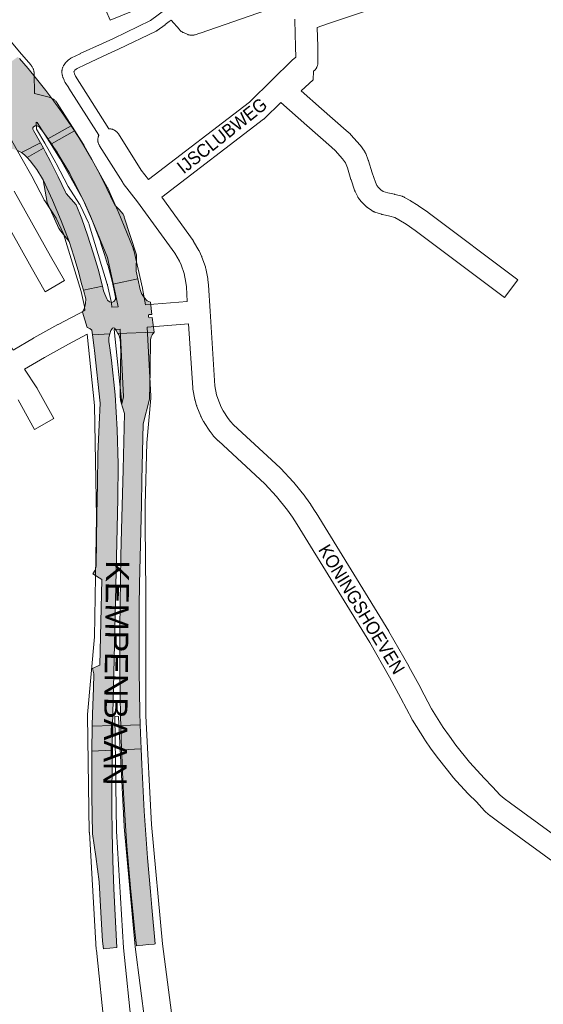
# Paper-space layout 'Layout1' of a CAD drawing. Header units: metres. Extents: x 123097 to 144122, y 392739 to 407589.
# Tile 208 of 256: x 135768 to 136075, y 395349 to 395926. Entities that reach past the tile are written whole.
import ezdxf
from ezdxf.enums import TextEntityAlignment as Align

# ---------------------------------------------------------------- set-up
doc = ezdxf.new("R2010")
doc.units = ezdxf.units.M
doc.header["$MEASUREMENT"] = 0
for name, color, linetype, lineweight in [('gs-anno-wegen algemeen tekst', 7, 'Continuous', 0), ('gs-knt-fietspaden', 7, 'Continuous', 0), ('gs-knt-hoofdweg', 7, 'Continuous', 0), ('gs-knt-wegen algemeen', 7, 'Continuous', 0), ('gs-vlk-plantopografie wegen algemeen', 7, 'Continuous', 0), ('ir-ARC-asfalt-hoofdwegen-te inspecteren', 5, 'Continuous', 0)]:
    doc.layers.add(name, color=color, linetype=linetype, lineweight=lineweight)
doc.styles.add('Style-Arial', font='arial.ttf')

psp = doc.layouts.get("Layout1")

# ---------------------------------------------------------------- hatches: boundary and pattern name
at = {"layer": 'ir-ARC-asfalt-hoofdwegen-te inspecteren', "linetype": 'Continuous', "lineweight": 13}
for points in [[(135751.313, 395864.01), (135749.322, 395862.722), (135759.228, 395850.349), (135760.074, 395850.383), (135761.184, 395850.387), (135764.273, 395849.972), (135766.731, 395849.189), (135769.036, 395848.029), (135780.192, 395853.637), (135776.013, 395860.876), (135775.74, 395861.617), (135775.704, 395862.406), (135776.088, 395863.09), (135777.133, 395863.566), (135778.282, 395863.561), (135779.323, 395863.076), (135780.067, 395862.201), (135781.551, 395860.236), (135784.429, 395856.211), (135784.521, 395856.048), (135798.099, 395863.621), (135796.834, 395865.487), (135792.427, 395871.892), (135787.914, 395878.128), (135783.295, 395884.276), (135777.87, 395891.21), (135772.97, 395897.121), (135767.86, 395902.985), (135766.917, 395904.018), (135758.03, 395897.674), (135758.187, 395897.499), (135759.292, 395895.479), (135760.458, 395892.683), (135761.069, 395889.716), (135760.893, 395888.552), (135760.343, 395888.012), (135759.003, 395887.79), (135757.724, 395888.245), (135753.325, 395894.136), (135741.51, 395884.441), (135741.566, 395883.415), (135741.561, 395882.388), (135741.311, 395880.068), (135740.791, 395877.793), (135740.726, 395877.534), (135740.135, 395876.062), (135740.062, 395875.947), (135739.954, 395875.867), (135739.826, 395875.835), (135746.379, 395866.759), (135749.463, 395868.593), (135750.423, 395869.042), (135752.304, 395869.727), (135754.243, 395870.291), (135755.142, 395870.212), (135755.826, 395869.623), (135756.038, 395868.746), (135755.698, 395867.91), (135753.637, 395865.812)], [(135814.353, 395798.268), (135815.102, 395796.172), (135815.828, 395794.069), (135817.766, 395788.249), (135819.503, 395782.366), (135819.551, 395782.17), (135821.901, 395773.476), (135822.515, 395770.934), (135837.245, 395773.992), (135836.309, 395778.471), (135836.516, 395788.032), (135829.198, 395810.035), (135829.129, 395810.569), (135828.602, 395811.835), (135826.376, 395814.531), (135823.897, 395816.998), (135823.087, 395818.235), (135819.11, 395826.86), (135814.996, 395835.335), (135810.351, 395843.892), (135805.465, 395852.206), (135802.606, 395856.722), (135801.473, 395858.481), (135800.083, 395860.581), (135786.56, 395853.043), (135787.983, 395850.933), (135789.857, 395848.114), (135789.957, 395847.922), (135797.277, 395835.69), (135797.377, 395835.494), (135801.75, 395827.352), (135805.805, 395819.048), (135809.535, 395810.592), (135809.619, 395810.379)], [(135769.036, 395848.029), (135769.061, 395848.012), (135769.087, 395847.994), (135770.838, 395846.636), (135772.43, 395845.094), (135781.946, 395850.474), (135780.192, 395853.637)], [(135791.26, 395803.019), (135791.34, 395802.858), (135796.951, 395795.805), (135792.261, 395808.002), (135787.186, 395820.044), (135781.732, 395831.919), (135783.996, 395818.718), (135790.993, 395803.553)], [(135810.52, 395511.959), (135810.64, 395519.125), (135811.27, 395534.285), (135811.491, 395542.692), (135810.646, 395545.701), (135814.851, 395547.698), (135814.948, 395547.744), (135815.489, 395572.811), (135816.201, 395597.873), (135810.887, 395601.237), (135812.159, 395603.306), (135812.734, 395605.666), (135813.284, 395635.911), (135813.492, 395653.663), (135813.727, 395671.218), (135814.608, 395688.752), (135815.246, 395701.247), (135811.819, 395732.065), (135811.658, 395733.512), (135810.696, 395741.236), (135820.791, 395741.812), (135820.323, 395739.598), (135820.286, 395737.335), (135820.648, 395734.721), (135820.821, 395733.563), (135821.781, 395726.276), (135823.847, 395706.041), (135825.166, 395685.744), (135825.735, 395665.411), (135825.553, 395645.072), (135822.925, 395534.382), (135822.479, 395512.263)], [(135827.16, 395724.403), (135826.846, 395705.056), (135826.994, 395703.131), (135827.44, 395701.253), (135829.413, 395695.183), (135828.617, 395662.317), (135827.709, 395627.03), (135827.354, 395611.729), (135827.069, 395597.613), (135826.679, 395569.531), (135826.597, 395557.682), (135826.619, 395543.722), (135827.077, 395517.223), (135827.237, 395512.384), (135838.552, 395512.67), (135838.378, 395520.08), (135838.096, 395544.156), (135837.949, 395568.234), (135838.036, 395581.766), (135838.25, 395595.247), (135839.367, 395641.53), (135839.66, 395656.066), (135840.434, 395689.1), (135844.087, 395703.442), (135844.377, 395720.129), (135844.405, 395721.729), (135844.693, 395738.283), (135845.076, 395739.929), (135845.683, 395741.092), (135846.044, 395741.682), (135846.449, 395742.238), (135846.809, 395742.665), (135825.597, 395742.038), (135825.997, 395741.113), (135826.812, 395738.557), (135827.12, 395735.892), (135827.244, 395730.148)], [(135827.745, 395498.075), (135828.017, 395490.887), (135828.524, 395480.32), (135829.081, 395469.493), (135829.971, 395453.655), (135830.853, 395441.747), (135832.997, 395417.355), (135834.73, 395399.406), (135835.688, 395389.671), (135836.373, 395383.332), (135836.515, 395383.346), (135840.082, 395383.691), (135843.522, 395384.024), (135846.9, 395384.351), (135847.451, 395384.404), (135845.422, 395405.681), (135844.589, 395415.099), (135842.851, 395434.764), (135840.92, 395462.112), (135839.517, 395489.493), (135839.095, 395498.622)], [(135816.054, 395392.674), (135816.59, 395386.049), (135817.057, 395381.462), (135820.902, 395381.834), (135824.967, 395382.228), (135824.752, 395386.048), (135823.847, 395401.164), (135823.134, 395416.597), (135822.482, 395433.276), (135822.128, 395449.931), (135821.913, 395463.634), (135821.99, 395474.154), (135822.102, 395487.484), (135822.226, 395497.809), (135810.285, 395497.233), (135810.294, 395470.913), (135810.588, 395448.811), (135812.516, 395435.639), (135814.596, 395420.846), (135815.36, 395406.387)]]:
    psp.add_hatch(color=5, dxfattribs=at).paths.add_polyline_path(points, flags=0)
at = {"layer": 'ir-ARC-asfalt-hoofdwegen-te inspecteren', "linetype": 'Continuous', "lineweight": 13, "extrusion": (0, 0, -1)}
for points in [[(-135796.951, 395795.805), (-135799.763, 395787.194), (-135802.167, 395778.875), (-135804.414, 395770.458), (-135805.293, 395767.359), (-135816.508, 395769.687), (-135813.928, 395779.596), (-135811.13, 395789.167), (-135807.715, 395799.636), (-135804.332, 395809.038), (-135801.105, 395817.232), (-135795.186, 395824.002), (-135794.771, 395824.663), (-135790.509, 395833.712), (-135786.095, 395842.69), (-135783.166, 395848.251), (-135781.946, 395850.474), (-135772.43, 395845.094), (-135774.12, 395843.185), (-135777.969, 395838.042), (-135781.444, 395832.639), (-135781.732, 395831.919), (-135787.186, 395820.044), (-135792.261, 395808.002)], [(-135844.576, 395760.402), (-135842.769, 395761.154), (-135840.904, 395763.053), (-135839.474, 395765.297), (-135838.541, 395767.79), (-135837.245, 395773.992), (-135822.515, 395770.934), (-135823.381, 395767.084), (-135824.176, 395763.219), (-135824.068, 395761.816), (-135823.228, 395760.688), (-135821.914, 395760.183), (-135820.534, 395760.459), (-135819.515, 395761.429), (-135819.082, 395762.289), (-135817.803, 395765.067), (-135817.2, 395766.988), (-135816.508, 395769.687), (-135805.293, 395767.359), (-135806.75, 395762.22), (-135806.583, 395759.535), (-135805.938, 395756.922), (-135804.838, 395754.467), (-135807.461, 395745.497), (-135809.034, 395744.899), (-135810.328, 395743.823), (-135810.696, 395741.236), (-135820.791, 395741.812), (-135821.485, 395743.657), (-135821.923, 395744.576), (-135822.391, 395745.165), (-135823.134, 395745.286), (-135823.764, 395744.875), (-135824.494, 395743.744), (-135825.597, 395742.038), (-135846.809, 395742.665), (-135845.684, 395751.358), (-135844.067, 395751.218), (-135843.704, 395751.347), (-135843.53, 395751.69), (-135843.417, 395752.497), (-135843.512, 395752.874), (-135843.85, 395753.065), (-135845.448, 395753.175)]]:
    psp.add_hatch(color=5, dxfattribs=at).paths.add_polyline_path(points, flags=0)

# ---------------------------------------------------------------- linework, layer by layer
at = {"layer": 'gs-knt-fietspaden', "color": 7, "linetype": 'Continuous', "flags": 128}
for points in [[(135844.717, 395925.305), (135853.611, 395931.963)], [(135814.39, 395858.105), (135796.736, 395885.745), (135796.716, 395885.776), (135794.653, 395889.063), (135794.594, 395889.16), (135794.564, 395889.211), (135794.554, 395889.229), (135794.537, 395889.261), (135794.482, 395889.362), (135794.108, 395890.1), (135794.046, 395890.228), (135793.99, 395890.359), (135793.472, 395891.626), (135793.414, 395891.779), (135793.362, 395891.934), (135793.021, 395893.057), (135792.984, 395893.192), (135792.972, 395893.238), (135792.951, 395893.329), (135792.932, 395893.421), (135792.924, 395893.467), (135792.902, 395893.606), (135792.726, 395894.906), (135792.708, 395895.065), (135792.706, 395895.088), (135792.698, 395895.224), (135792.696, 395895.27), (135792.695, 395895.384), (135792.695, 395895.452), (135792.699, 395895.543), (135792.704, 395895.634), (135792.71, 395895.702), (135792.722, 395895.816), (135792.728, 395895.861), (135792.749, 395895.996), (135792.754, 395896.019), (135792.786, 395896.175), (135792.958, 395896.913), (135793.061, 395897.353), (135793.096, 395897.49), (135793.106, 395897.524), (135793.137, 395897.625), (135793.159, 395897.693), (135793.168, 395897.718), (135793.183, 395897.759), (135793.22, 395897.858), (135793.234, 395897.891), (135793.29, 395898.021), (135793.609, 395898.715), (135793.672, 395898.844), (135793.688, 395898.876), (135793.74, 395898.97), (135793.775, 395899.032), (135793.813, 395899.094), (135793.87, 395899.184), (135793.89, 395899.214), (135793.972, 395899.331), (135794.898, 395900.587), (135794.988, 395900.703), (135795.011, 395900.732), (135795.083, 395900.816), (135795.112, 395900.849), (135795.132, 395900.871), (135795.152, 395900.893), (135795.183, 395900.925), (135795.259, 395901.004), (135795.286, 395901.03), (135795.394, 395901.13), (135796.649, 395902.243), (135796.75, 395902.328), (135796.801, 395902.37), (135796.854, 395902.41), (135796.96, 395902.489), (135797.885, 395903.139), (135798.008, 395903.221), (135798.05, 395903.248), (135798.135, 395903.298), (135798.22, 395903.347), (135798.264, 395903.37), (135798.396, 395903.437), (135803.478, 395905.853), (135803.507, 395905.867), (135816.435, 395911.87), (135816.46, 395911.881), (135822.883, 395914.802), (135844.717, 395925.305)], [(135856.803, 395925.581), (135855.579, 395924.663), (135853.211, 395922.852), (135853.166, 395922.818), (135848.65, 395919.48), (135848.632, 395919.467), (135848.511, 395919.382), (135848.497, 395919.373), (135848.367, 395919.29), (135848.358, 395919.284), (135848.219, 395919.205), (135848.215, 395919.202), (135848.068, 395919.127), (135825.892, 395908.46), (135825.824, 395908.428), (135819.379, 395905.497), (135806.478, 395899.506), (135801.678, 395897.224), (135801.158, 395896.859), (135800.329, 395896.124), (135799.837, 395895.456), (135799.816, 395895.411), (135799.769, 395895.208), (135799.821, 395894.827), (135800.032, 395894.131), (135800.434, 395893.147), (135800.666, 395892.689)], [(135800.666, 395892.689), (135820.311, 395861.883)]]:
    psp.add_lwpolyline(points, dxfattribs=at)
at = {"layer": 'gs-knt-hoofdweg', "color": 7, "linetype": 'Continuous', "flags": 128}
for points in [[(135741.35, 395937.376), (135754.929, 395921.383), (135761.906, 395913.93), (135762.13, 395913.682), (135767.856, 395907.029), (135774.524, 395899.282), (135774.761, 395898.994), (135774.984, 395898.695), (135775.193, 395898.386), (135775.387, 395898.068), (135775.566, 395897.74), (135775.73, 395897.405), (135775.878, 395897.063), (135776.01, 395896.714), (135776.125, 395896.359), (135776.224, 395895.999), (135776.306, 395895.635), (135776.37, 395895.272), (135776.371, 395895.269), (135776.371, 395895.264), (135776.419, 395894.898), (135776.449, 395894.526), (135776.462, 395894.154), (135776.602, 395882.574)], [(135776.602, 395882.574), (135785.272, 395880.325), (135785.633, 395880.223), (135785.988, 395880.103), (135786.338, 395879.968), (135786.681, 395879.815), (135787.016, 395879.647), (135787.343, 395879.464), (135787.661, 395879.265), (135787.969, 395879.052), (135788.268, 395878.825), (135788.555, 395878.584), (135788.83, 395878.329), (135789.093, 395878.062), (135789.344, 395877.783), (135789.581, 395877.493), (135789.805, 395877.192), (135790.011, 395876.883), (135790.013, 395876.881), (135790.016, 395876.877)], [(135790.016, 395876.877), (135799.033, 395862.744), (135805.406, 395852.755), (135805.537, 395852.542), (135805.662, 395852.325), (135819.324, 395827.631), (135819.479, 395827.336), (135819.622, 395827.034), (135825.592, 395813.74), (135825.704, 395813.479), (135834.469, 395791.947), (135834.587, 395791.639), (135834.692, 395791.326), (135834.785, 395791.008), (135834.864, 395790.688), (135839.868, 395768.482), (135839.922, 395768.222), (135841.733, 395758.732)], [(135821.78, 395759.715), (135822.014, 395757.299), (135825.648, 395757.559), (135824.211, 395765.089), (135819.382, 395786.52), (135810.92, 395807.307), (135805.145, 395820.167), (135791.765, 395844.35), (135785.528, 395854.127), (135778.202, 395865.609), (135777.573, 395865.772), (135777.909, 395861.684), (135782.661, 395853.357), (135789.179, 395841.933), (135789.35, 395841.617), (135796.321, 395828.019), (135803.072, 395817.749), (135803.271, 395817.429), (135803.455, 395817.101), (135803.624, 395816.764), (135808.37, 395806.694), (135808.526, 395806.34), (135808.665, 395805.979), (135808.787, 395805.613), (135819.348, 395770.932), (135819.434, 395770.627), (135819.508, 395770.319), (135821.63, 395760.668), (135821.693, 395760.354), (135821.743, 395760.037), (135821.779, 395759.723), (135821.78, 395759.719), (135821.78, 395759.715)], [(135806.096, 395755.472), (135805.881, 395757.698), (135803.93, 395766.569), (135793.631, 395800.39), (135789.374, 395809.422), (135782.696, 395819.58), (135782.543, 395819.824), (135782.398, 395820.072), (135782.262, 395820.326), (135775.176, 395834.149), (135768.747, 395845.417), (135763.115, 395855.287), (135762.931, 395855.629), (135762.763, 395855.98), (135762.613, 395856.338), (135762.56, 395856.482)], [(135817.798, 395333.055), (135812.92, 395380.717), (135812.892, 395381.056), (135808.809, 395449.6), (135808.796, 395449.95), (135807.729, 395517.922), (135807.729, 395518.199), (135807.74, 395518.476), (135807.759, 395518.753), (135811.788, 395564.353), (135812.954, 395634.568), (135811.789, 395699.717), (135807.496, 395741.492)], [(135827.76, 395701.014), (135827.783, 395700.741), (135828.832, 395704.931), (135826.81, 395744.589), (135823.307, 395744.339), (135827.759, 395701.021), (135827.76, 395701.018), (135827.76, 395701.014)], [(135842.792, 395745.756), (135844.86, 395705.195), (135844.87, 395704.827), (135844.863, 395704.46), (135844.84, 395704.093), (135842.57, 395677.984), (135841.548, 395641.601), (135841.548, 395630.104), (135841.989, 395590.058), (135841.99, 395589.97), (135841.99, 395517.935), (135845.277, 395454.275), (135851.646, 395384.56), (135857.479, 395339.527), (135867.649, 395278.651), (135873.986, 395246.419), (135877.419, 395230.485), (135883.588, 395203.928), (135888.164, 395188.162), (135893.016, 395172.428)], [(135841.61, 395337.323), (135835.739, 395382.652), (135835.706, 395382.952), (135829.309, 395452.975), (135829.287, 395453.291), (135825.981, 395517.315), (135825.973, 395517.521), (135825.97, 395517.718), (135823.754, 395517.748), (135824.811, 395450.377), (135828.874, 395382.178), (135833.718, 395334.851)]]:
    psp.add_lwpolyline(points, dxfattribs=at)
at = {"layer": 'gs-knt-wegen algemeen', "color": 7, "linetype": 'Continuous', "flags": 128}
for points in [[(135981.349, 395986.301), (135981.22, 395986.251), (135923.903, 395965.275), (135870.051, 395945.515), (135820.938, 395925.391, -0.38472), (135820.926, 395925.396), (135815.996, 395937.426, -0.3847187), (135816.001, 395937.439), (135859.406, 395955.224)], [(135933.028, 395884.003), (135944.939, 395873.57), (135944.969, 395873.544), (135959.305, 395860.83), (135961.591, 395858.933), (135961.786, 395858.765), (135961.974, 395858.589), (135962.155, 395858.406), (135962.328, 395858.216), (135967.299, 395852.549), (135967.447, 395852.374), (135967.589, 395852.194), (135967.725, 395852.009), (135970.036, 395848.732), (135970.212, 395848.469), (135970.375, 395848.197), (135970.525, 395847.918), (135970.662, 395847.632), (135970.783, 395847.339), (135972.268, 395843.522), (135972.349, 395843.301), (135972.422, 395843.078), (135974.572, 395836.094), (135976.468, 395830.507), (135977.4, 395828.604), (135978.231, 395827.499), (135979.651, 395826.141), (135981.051, 395825.173), (135983.718, 395824.319), (135987.721, 395823.482), (135987.903, 395823.442), (135988.083, 395823.396), (135992.09, 395822.316), (135992.353, 395822.239), (135992.612, 395822.151), (135992.867, 395822.053), (135993.117, 395821.944), (135993.363, 395821.824), (135993.604, 395821.695), (135996.802, 395819.884), (135997.024, 395819.752), (136001.532, 395816.957), (136001.67, 395816.869), (136001.805, 395816.778), (136007.238, 395813.02), (136007.447, 395812.87), (136059.977, 395773.383, -0.3846075), (136059.979, 395773.369), (136052.167, 395762.977, -0.3846047), (136052.154, 395762.975), (135999.726, 395802.385), (135994.533, 395805.977), (135990.273, 395808.618), (135987.906, 395809.959), (135984.875, 395810.776), (135980.723, 395811.644), (135980.503, 395811.694), (135980.286, 395811.751), (135980.07, 395811.816), (135976.159, 395813.068), (135975.9, 395813.157), (135975.644, 395813.257), (135975.393, 395813.368), (135975.146, 395813.489), (135974.905, 395813.621), (135974.67, 395813.762), (135974.441, 395813.914), (135971.821, 395815.726), (135971.612, 395815.876), (135971.41, 395816.035), (135971.214, 395816.201), (135971.025, 395816.375), (135968.847, 395818.457), (135968.66, 395818.644), (135968.48, 395818.839), (135968.308, 395819.041), (135968.144, 395819.249), (135966.622, 395821.273), (135966.443, 395821.524), (135966.275, 395821.783), (135966.12, 395822.05), (135965.978, 395822.323), (135964.591, 395825.156), (135964.474, 395825.408), (135964.368, 395825.665), (135964.274, 395825.926), (135962.213, 395831.997), (135962.155, 395832.175), (135960.047, 395839.023), (135958.937, 395841.878), (135957.284, 395844.222), (135952.88, 395849.243), (135950.908, 395850.879), (135950.746, 395851.018), (135936.346, 395863.789), (135920.98, 395877.247), (135911.504, 395867.947), (135911.31, 395867.764), (135911.109, 395867.589), (135910.9, 395867.423), (135851.223, 395821.758)], [(135764.796, 395825.234), (135786.011, 395787.25), (135794.251, 395772.964, -0.3718999), (135794.247, 395772.951), (135782.985, 395766.455, -0.3719023), (135782.972, 395766.459), (135774.71, 395780.783), (135774.665, 395780.862), (135756.694, 395813.039), (135727.806, 395795.815), (135740.628, 395773.043), (135764.072, 395732.185), (135776.054, 395739.247), (135776.204, 395739.333), (135790.403, 395747.199), (135790.522, 395747.263), (135806.096, 395755.472)], [(135807.496, 395741.492), (135796.653, 395735.777), (135782.59, 395727.985), (135770.88, 395721.084), (135778.081, 395710.051), (135778.202, 395709.859), (135778.316, 395709.662), (135788.081, 395692.144, -0.3709534), (135788.077, 395692.131), (135776.721, 395685.801, -0.3709525), (135776.708, 395685.805), (135767.054, 395703.125)]]:
    psp.add_lwpolyline(points, format="xyb", dxfattribs=at)
for points in [[(135956.106, 395946.641), (135873.824, 395917.892), (135873.61, 395917.821), (135870.744, 395916.93), (135870.443, 395916.845), (135870.139, 395916.774), (135869.832, 395916.718), (135869.523, 395916.676), (135869.212, 395916.649), (135868.9, 395916.638), (135868.588, 395916.641), (135868.276, 395916.659), (135867.966, 395916.692), (135867.657, 395916.74), (135867.351, 395916.803), (135867.049, 395916.88), (135866.75, 395916.972), (135866.457, 395917.078), (135866.168, 395917.198), (135863.901, 395918.205), (135863.636, 395918.329), (135863.377, 395918.466), (135863.125, 395918.614), (135862.879, 395918.774), (135862.641, 395918.944), (135862.41, 395919.125), (135862.188, 395919.316), (135861.975, 395919.517), (135861.771, 395919.727), (135861.577, 395919.946), (135856.803, 395925.581)], [(135995.231, 395939.125), (135948.488, 395923.404), (135942.428, 395921.152), (135942.739, 395910.086), (135942.742, 395909.943), (135942.798, 395900.776), (135942.792, 395900.457), (135942.77, 395900.138), (135942.733, 395899.821), (135942.681, 395899.506), (135942.613, 395899.194), (135942.53, 395898.886), (135942.431, 395898.582), (135942.318, 395898.284), (135942.191, 395897.991), (135942.049, 395897.705), (135941.894, 395897.426), (135941.725, 395897.155), (135941.543, 395896.893), (135941.348, 395896.64), (135941.141, 395896.397), (135940.923, 395896.164), (135940.693, 395895.943), (135940.453, 395895.733), (135940.206, 395895.527), (135939.954, 395890.461), (135939.953, 395890.458), (135939.951, 395890.455), (135933.028, 395884.003)], [(135843.412, 395832.175), (135902.67, 395877.52), (135916.168, 395890.767), (135927.319, 395901.712), (135927.513, 395901.895), (135927.714, 395902.069), (135929.759, 395903.772), (135929.723, 395909.792), (135929.283, 395925.447), (135929.281, 395925.758), (135929.295, 395926.069)], [(135820.306, 395861.883), (135820.311, 395861.883)], [(135820.311, 395861.883), (135820.468, 395861.883), (135820.787, 395861.867), (135821.105, 395861.835), (135821.421, 395861.787), (135821.734, 395861.725), (135822.044, 395861.646), (135822.35, 395861.553), (135822.651, 395861.445), (135822.946, 395861.322), (135823.234, 395861.185), (135823.516, 395861.034), (135823.79, 395860.87), (135824.055, 395860.691), (135824.311, 395860.501), (135824.558, 395860.298), (135824.794, 395860.083), (135825.02, 395859.856), (135825.234, 395859.619), (135825.436, 395859.372), (135825.626, 395859.115), (135825.801, 395858.852), (135825.803, 395858.849), (135825.805, 395858.845)], [(135841.733, 395758.732), (135866.204, 395760.64), (135865.671, 395769.258), (135865.408, 395771.85), (135864.345, 395777.101), (135862.606, 395782.169), (135861.601, 395784.365), (135858.857, 395789.082), (135837.017, 395819.165), (135828.72, 395829.886), (135828.535, 395830.137), (135828.363, 395830.396), (135814.792, 395851.901), (135814.629, 395852.175), (135814.478, 395852.457), (135814.342, 395852.746), (135814.22, 395853.042), (135814.113, 395853.343), (135814.021, 395853.649), (135813.944, 395853.959), (135813.882, 395854.272), (135813.836, 395854.588), (135813.805, 395854.906), (135813.79, 395855.226), (135813.79, 395855.545), (135813.806, 395855.864), (135813.838, 395856.182), (135813.886, 395856.498), (135813.948, 395856.812), (135814.027, 395857.121), (135814.12, 395857.427), (135814.228, 395857.728), (135814.351, 395858.023), (135814.39, 395858.105)], [(135825.805, 395858.845), (135839.207, 395837.608), (135843.412, 395832.175)], [(135851.223, 395821.758), (135869.586, 395796.465), (135869.712, 395796.285), (135869.831, 395796.102), (135869.945, 395795.914), (135873.015, 395790.638), (135873.168, 395790.359), (135873.308, 395790.073), (135874.579, 395787.294), (135874.665, 395787.099), (135874.744, 395786.9), (135874.816, 395786.699), (135876.798, 395780.924), (135876.885, 395780.654), (135876.959, 395780.38), (135877.022, 395780.102), (135878.233, 395774.118), (135878.272, 395773.909), (135878.304, 395773.698), (135878.329, 395773.486), (135878.638, 395770.447), (135878.659, 395770.189), (135879.593, 395755.055), (135882.39, 395711.281), (135883.377, 395706.069), (135884.047, 395703.796), (135886.074, 395698.809), (135887.18, 395696.713), (135890.251, 395692.075), (135891.504, 395690.354), (135893.363, 395688.527), (135920.731, 395663.198), (135920.903, 395663.032), (135921.07, 395662.86), (135928.28, 395655.129), (135928.443, 395654.948), (135928.598, 395654.761), (135935.264, 395646.446), (135935.377, 395646.302), (135935.485, 395646.154), (135938.58, 395641.814), (135938.719, 395641.612), (135941.648, 395637.16), (135941.757, 395636.988), (135984.332, 395567.641), (135984.441, 395567.457), (135996.042, 395547.085), (135996.102, 395546.978), (136002.86, 395534.572), (136002.903, 395534.491), (136009.373, 395522.203), (136016.193, 395511.271), (136019.816, 395506.008), (136023.596, 395500.856), (136031.707, 395490.793), (136040.409, 395481.235), (136044.989, 395476.64), (136045.179, 395476.441), (136049.695, 395471.51), (136051.921, 395469.674), (136055.754, 395466.842), (136226.876, 395342.144)], [(136219.357, 395331.513), (136048.069, 395456.332), (136048.034, 395456.357), (136044.044, 395459.305), (136043.906, 395459.41), (136043.771, 395459.519), (136041.06, 395461.755), (136040.831, 395461.953), (136040.611, 395462.162), (136040.401, 395462.38), (136035.67, 395467.546), (136031.083, 395472.147), (136030.88, 395472.36), (136021.947, 395482.172), (136021.817, 395482.319), (136021.692, 395482.47), (136013.366, 395492.801), (136013.187, 395493.034), (136009.26, 395498.385), (136009.147, 395498.545), (136005.385, 395504.01), (136005.224, 395504.255), (135998.201, 395515.514), (135998.078, 395515.718), (135997.964, 395515.926), (135991.404, 395528.384), (135984.698, 395540.695), (135973.18, 395560.92), (135930.714, 395630.089), (135927.909, 395634.354), (135924.991, 395638.445), (135918.592, 395646.427), (135911.711, 395653.805), (135884.447, 395679.038), (135884.305, 395679.174), (135881.994, 395681.446), (135881.807, 395681.637), (135881.628, 395681.836), (135881.458, 395682.042), (135881.296, 395682.255), (135879.641, 395684.527), (135879.475, 395684.766), (135876.145, 395689.795), (135876.029, 395689.977), (135875.919, 395690.162), (135875.815, 395690.351), (135874.407, 395693.021), (135874.31, 395693.213), (135874.219, 395693.408), (135874.134, 395693.607), (135871.863, 395699.194), (135871.785, 395699.395), (135871.714, 395699.599), (135871.65, 395699.804), (135870.797, 395702.699), (135870.739, 395702.907), (135870.688, 395703.117), (135870.645, 395703.328), (135869.523, 395709.254), (135869.478, 395709.518), (135869.445, 395709.783), (135869.422, 395710.05), (135867.02, 395747.644), (135842.792, 395745.756)]]:
    psp.add_lwpolyline(points, dxfattribs=at)
at = {"layer": 'gs-vlk-plantopografie wegen algemeen', "color": 7, "linetype": 'Continuous', "flags": 128}
for points in [[(135814.39, 395858.105), (135796.736, 395885.745), (135796.716, 395885.776), (135794.653, 395889.063), (135794.594, 395889.16), (135794.564, 395889.211), (135794.554, 395889.229), (135794.537, 395889.261), (135794.482, 395889.362), (135794.108, 395890.1), (135794.046, 395890.228), (135793.99, 395890.359), (135793.472, 395891.626), (135793.414, 395891.779), (135793.362, 395891.934), (135793.021, 395893.057), (135792.984, 395893.192), (135792.972, 395893.238), (135792.951, 395893.329), (135792.932, 395893.421), (135792.924, 395893.467), (135792.902, 395893.606), (135792.726, 395894.906), (135792.708, 395895.065), (135792.706, 395895.088), (135792.698, 395895.224), (135792.696, 395895.27), (135792.695, 395895.384), (135792.695, 395895.452), (135792.699, 395895.543), (135792.704, 395895.634), (135792.71, 395895.702), (135792.722, 395895.816), (135792.728, 395895.861), (135792.749, 395895.996), (135792.754, 395896.019), (135792.786, 395896.175), (135792.958, 395896.913), (135793.061, 395897.353), (135793.096, 395897.49), (135793.106, 395897.524), (135793.137, 395897.625), (135793.159, 395897.693), (135793.168, 395897.718), (135793.183, 395897.759), (135793.22, 395897.858), (135793.234, 395897.891), (135793.29, 395898.021), (135793.609, 395898.715), (135793.672, 395898.844), (135793.688, 395898.876), (135793.74, 395898.97), (135793.775, 395899.032), (135793.813, 395899.094), (135793.87, 395899.184), (135793.89, 395899.214), (135793.972, 395899.331), (135794.898, 395900.587), (135794.988, 395900.703), (135795.011, 395900.732), (135795.083, 395900.816), (135795.112, 395900.849), (135795.132, 395900.871), (135795.152, 395900.893), (135795.183, 395900.925), (135795.259, 395901.004), (135795.286, 395901.03), (135795.394, 395901.13), (135796.649, 395902.243), (135796.75, 395902.328), (135796.801, 395902.37), (135796.854, 395902.41), (135796.96, 395902.489), (135797.885, 395903.139), (135798.008, 395903.221), (135798.05, 395903.248), (135798.135, 395903.298), (135798.22, 395903.347), (135798.264, 395903.37), (135798.396, 395903.437), (135803.478, 395905.853), (135803.507, 395905.867), (135816.435, 395911.87), (135816.46, 395911.881), (135822.883, 395914.802), (135844.717, 395925.305)], [(135856.803, 395925.581), (135855.579, 395924.663), (135853.211, 395922.852), (135853.166, 395922.818), (135848.65, 395919.48), (135848.632, 395919.467), (135848.511, 395919.382), (135848.497, 395919.373), (135848.367, 395919.29), (135848.358, 395919.284), (135848.219, 395919.205), (135848.215, 395919.202), (135848.068, 395919.127), (135825.892, 395908.46), (135825.824, 395908.428), (135819.379, 395905.497), (135806.478, 395899.506), (135801.678, 395897.224), (135801.158, 395896.859), (135800.329, 395896.124), (135799.837, 395895.456), (135799.816, 395895.411), (135799.769, 395895.208), (135799.821, 395894.827), (135800.032, 395894.131), (135800.434, 395893.147), (135800.666, 395892.689)]]:
    psp.add_lwpolyline(points, dxfattribs=at)
at = {"layer": 'ir-ARC-asfalt-hoofdwegen-te inspecteren', "color": 5, "linetype": 'Continuous', "lineweight": 13}
psp.add_lwpolyline([(135766.731, 395849.189), (135769.036, 395848.029), (135780.192, 395853.637), (135776.013, 395860.876), (135775.74, 395861.617), (135775.704, 395862.406), (135776.088, 395863.09), (135777.133, 395863.566), (135778.282, 395863.561), (135779.323, 395863.076), (135780.067, 395862.201), (135781.551, 395860.236), (135784.429, 395856.211), (135784.521, 395856.048), (135798.099, 395863.621), (135796.834, 395865.487), (135792.427, 395871.892), (135787.914, 395878.128), (135783.295, 395884.276), (135777.87, 395891.21), (135772.97, 395897.121), (135767.86, 395902.985)], dxfattribs=at)
for points in [[(135784.521, 395856.048), (135786.56, 395853.043), (135800.083, 395860.581), (135798.099, 395863.621)], [(135769.036, 395848.029), (135769.061, 395848.012), (135769.087, 395847.994), (135770.838, 395846.636), (135772.43, 395845.094), (135781.946, 395850.474), (135780.192, 395853.637)], [(135822.479, 395512.263), (135810.52, 395511.959), (135810.285, 395497.233), (135822.226, 395497.809)], [(135839.095, 395498.622), (135838.552, 395512.67), (135827.237, 395512.384), (135827.745, 395498.075)], [(135827.745, 395498.075), (135828.017, 395490.887), (135828.524, 395480.32), (135829.081, 395469.493), (135829.971, 395453.655), (135830.853, 395441.747), (135832.997, 395417.355), (135834.73, 395399.406), (135835.688, 395389.671), (135836.373, 395383.332), (135836.515, 395383.346), (135840.082, 395383.691), (135843.522, 395384.024), (135846.9, 395384.351), (135847.451, 395384.404), (135845.422, 395405.681), (135844.589, 395415.099), (135842.851, 395434.764), (135840.92, 395462.112), (135839.517, 395489.493), (135839.095, 395498.622)], [(135816.054, 395392.674), (135816.59, 395386.049), (135817.057, 395381.462), (135820.902, 395381.834), (135824.967, 395382.228), (135824.752, 395386.048), (135823.847, 395401.164), (135823.134, 395416.597), (135822.482, 395433.276), (135822.128, 395449.931), (135821.913, 395463.634), (135821.99, 395474.154), (135822.102, 395487.484), (135822.226, 395497.809), (135810.285, 395497.233), (135810.294, 395470.913), (135810.588, 395448.811), (135812.516, 395435.639), (135814.596, 395420.846), (135815.36, 395406.387)]]:
    psp.add_lwpolyline(points, close=True, dxfattribs=at)
at = {"layer": 'ir-ARC-asfalt-hoofdwegen-te inspecteren', "color": 5, "linetype": 'Continuous', "lineweight": 13, "flags": 128}
for points in [[(135814.353, 395798.268), (135815.102, 395796.172), (135815.828, 395794.069), (135817.766, 395788.249), (135819.503, 395782.366), (135819.551, 395782.17), (135821.901, 395773.476), (135822.515, 395770.934), (135837.245, 395773.992), (135836.309, 395778.471), (135836.516, 395788.032), (135829.198, 395810.035), (135829.129, 395810.569), (135828.602, 395811.835), (135826.376, 395814.531), (135823.897, 395816.998), (135823.087, 395818.235), (135819.11, 395826.86), (135814.996, 395835.335), (135810.351, 395843.892), (135805.465, 395852.206), (135802.606, 395856.722), (135801.473, 395858.481), (135800.083, 395860.581), (135786.56, 395853.043), (135787.983, 395850.933), (135789.857, 395848.114), (135789.957, 395847.922), (135797.277, 395835.69), (135797.377, 395835.494), (135801.75, 395827.352), (135805.805, 395819.048), (135809.535, 395810.592), (135809.619, 395810.379)], [(135796.951, 395795.805), (135799.763, 395787.194), (135802.167, 395778.875), (135804.414, 395770.458), (135805.293, 395767.359), (135816.508, 395769.687), (135813.928, 395779.596), (135811.13, 395789.167), (135807.715, 395799.636), (135804.332, 395809.038), (135801.105, 395817.232), (135795.186, 395824.002), (135794.771, 395824.663), (135790.509, 395833.712), (135786.095, 395842.69), (135783.166, 395848.251), (135781.946, 395850.474), (135772.43, 395845.094), (135774.12, 395843.185), (135777.969, 395838.042), (135781.444, 395832.639), (135781.732, 395831.919), (135787.186, 395820.044), (135792.261, 395808.002)], [(135791.26, 395803.019), (135791.34, 395802.858), (135796.951, 395795.805), (135792.261, 395808.002), (135787.186, 395820.044), (135781.732, 395831.919), (135783.996, 395818.718), (135790.993, 395803.553)], [(135844.576, 395760.402), (135842.769, 395761.154), (135840.904, 395763.053), (135839.474, 395765.297), (135838.541, 395767.79), (135837.245, 395773.992), (135822.515, 395770.934), (135823.381, 395767.084), (135824.176, 395763.219), (135824.068, 395761.816), (135823.228, 395760.688), (135821.914, 395760.183), (135820.534, 395760.459), (135819.515, 395761.429), (135819.082, 395762.289), (135817.803, 395765.067), (135817.2, 395766.988), (135816.508, 395769.687), (135805.293, 395767.359), (135806.75, 395762.22), (135806.583, 395759.535), (135805.938, 395756.922), (135804.838, 395754.467), (135807.461, 395745.497), (135809.034, 395744.899), (135810.328, 395743.823), (135810.696, 395741.236), (135820.791, 395741.812), (135821.485, 395743.657), (135821.923, 395744.576), (135822.391, 395745.165), (135823.134, 395745.286), (135823.764, 395744.875), (135824.494, 395743.744), (135825.597, 395742.038), (135846.809, 395742.665), (135845.684, 395751.358), (135844.067, 395751.218), (135843.704, 395751.347), (135843.53, 395751.69), (135843.417, 395752.497), (135843.512, 395752.874), (135843.85, 395753.065), (135845.448, 395753.175)], [(135814.851, 395547.698), (135810.646, 395545.701), (135811.491, 395542.692), (135811.27, 395534.285), (135810.64, 395519.125), (135810.52, 395511.959), (135822.479, 395512.263), (135822.925, 395534.382), (135825.553, 395645.072), (135825.735, 395665.411), (135825.166, 395685.744), (135823.847, 395706.041), (135821.781, 395726.276), (135820.821, 395733.563), (135820.648, 395734.721), (135820.286, 395737.335), (135820.323, 395739.598), (135820.791, 395741.812), (135810.696, 395741.236), (135811.658, 395733.512), (135811.819, 395732.065), (135815.246, 395701.247), (135814.608, 395688.752), (135813.727, 395671.218), (135813.492, 395653.663), (135813.284, 395635.911), (135812.734, 395605.666), (135812.159, 395603.306), (135810.887, 395601.237), (135816.201, 395597.873), (135815.489, 395572.811), (135814.948, 395547.744)], [(135827.16, 395724.403), (135826.846, 395705.056), (135826.994, 395703.131), (135827.44, 395701.253), (135829.413, 395695.183), (135828.617, 395662.317), (135827.709, 395627.03), (135827.354, 395611.729), (135827.069, 395597.613), (135826.679, 395569.531), (135826.597, 395557.682), (135826.619, 395543.722), (135827.077, 395517.223), (135827.237, 395512.384), (135838.552, 395512.67), (135838.378, 395520.08), (135838.096, 395544.156), (135837.949, 395568.234), (135838.036, 395581.766), (135838.25, 395595.247), (135839.367, 395641.53), (135839.66, 395656.066), (135840.434, 395689.1), (135844.087, 395703.442), (135844.377, 395720.129), (135844.405, 395721.729), (135844.693, 395738.283), (135845.076, 395739.929), (135845.683, 395741.092), (135846.044, 395741.682), (135846.449, 395742.238), (135846.809, 395742.665), (135825.597, 395742.038), (135825.997, 395741.113), (135826.812, 395738.557), (135827.12, 395735.892), (135827.244, 395730.148)]]:
    psp.add_lwpolyline(points, close=True, dxfattribs=at)
at = {"layer": 'ir-ARC-asfalt-hoofdwegen-te inspecteren', "color": 5, "linetype": 'Continuous', "lineweight": 13}
for points in [[(135784.521, 395856.048), (135786.56, 395853.043), (135798.099, 395863.621), (135800.083, 395860.581)], [(135822.479, 395512.263), (135810.52, 395511.959), (135822.226, 395497.809), (135810.285, 395497.233)], [(135839.095, 395498.622), (135838.552, 395512.67), (135827.745, 395498.075), (135827.237, 395512.384)]]:
    psp.add_solid(points, dxfattribs=at)

# ---------------------------------------------------------------- texts
at = {"layer": 'gs-anno-wegen algemeen tekst', "color": 7, "style": 'Style-Arial', "width": 0.909091}
for s, rotation, p in [('IJSCLUBWEG', 38.502217, (135886.55, 395857.862)), ('KONINGSHOEVEN', 301.305598, (135968.433, 395580.433))]:
    psp.add_text(s, height=7.7, rotation=rotation, dxfattribs=at).set_placement(p, align=Align.MIDDLE_CENTER)
at = {"layer": 'gs-anno-wegen algemeen tekst', "color": 7, "style": 'Style-Arial'}
psp.add_text('KEMPENBAAN', height=13.6, rotation=269.308714, dxfattribs=at).set_placement((135824.618, 395543.134), align=Align.MIDDLE_CENTER)

doc.saveas('drawing.dxf')
